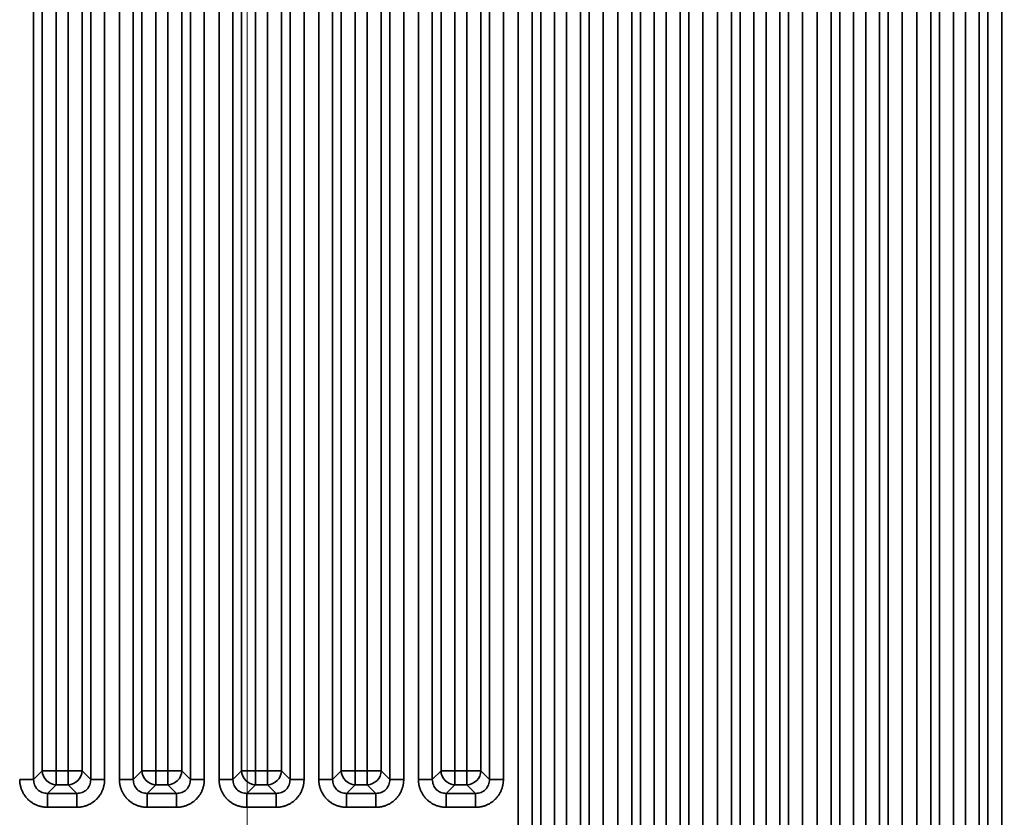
# Model space of a CAD drawing. Header units: millimetres. Extents: x 31 to 1647, y 187 to 975.
# Tile 73 of 151: x 1149 to 1198, y 648 to 688. Entities that reach past the tile are written whole.
import ezdxf

# ---------------------------------------------------------------- set-up
doc = ezdxf.new("R2010")
doc.units = ezdxf.units.MM
doc.layers.add('1', color=7, linetype='Continuous', true_color=0xffffff)
doc.styles.add('kanji2', font='simplex.shx', dxfattribs={"bigfont": 'bigfont.shx'})
doc.dimstyles.get("Standard").update_dxf_attribs({"dimtxt": 0.18, "dimasz": 0.18, "dimexe": 0.18, "dimexo": 0.0625, "dimgap": 0.09, "dimtad": 0, "dimtih": 1, "dimtoh": 1, "dimdec": 4, "dimzin": 0, "dimdsep": 46, "dimtxsty": 'Standard', "dimcen": 0.09, "dimadec": 0, "dimazin": 0, "dimtfac": 1, "dimtdec": 4, "dimtofl": 0, "dimtmove": 0, "dimatfit": 3, "dimfxl": 1, "dimtolj": 1, "dimtzin": 0, "dimarcsym": 0})

# ---------------------------------------------------------------- blocks, each defined once
blk = doc.blocks.new('_U13')
at = {"layer": '1', "color": 146, "lineweight": 13}
for p, q in [((1160.14034, 489.863674), (1160.14034, 794.404317)), ((1501.572678, 489.784801), (1501.572678, 794.404317)), ((1160.14034, 792.404317), (1163.140337, 793.208165)), ((1501.572678, 792.404317), (1498.572675, 793.208165)), ((1160.14034, 792.404317), (1501.572678, 792.404317)), ((1160.14034, 792.404317), (1163.140342, 791.600469)), ((1501.572678, 792.404317), (1498.572681, 791.600469))]:
    blk.add_line(p, q, dxfattribs=at)
at = {"layer": '1', "color": 146, "linetype": 'Continuous', "lineweight": 13, "insert": (1324.478493, 792.170809), "char_height": 3, "attachment_point": 7, "line_spacing_factor": 0.63253, "style": 'kanji2'}
blk.add_mtext('\\W0.9183;341.4', dxfattribs=at)
blk = doc.blocks.new('_Open')
at = {"color": 0, "linetype": 'ByBlock', "lineweight": -2}
for p, q in [((-1, 0.166667), (0, 0)), ((-1, -0.166667), (0, 0)), ((0, 0), (-1, 0))]:
    blk.add_line(p, q, dxfattribs=at)
blk = doc.blocks.new('_U14')
at = {"layer": '1', "color": 146, "lineweight": 13}
for p, q in [((1042.396509, 415.784238), (1042.396509, 818.404317)), ((1619.316509, 415.784238), (1619.316509, 818.404317)), ((1042.396509, 816.404317), (1045.396506, 817.208165)), ((1619.316509, 816.404317), (1616.316506, 817.208165)), ((1042.396509, 816.404317), (1619.316509, 816.404317)), ((1042.396509, 816.404317), (1045.396512, 815.600469)), ((1619.316509, 816.404317), (1616.316512, 815.600469))]:
    blk.add_line(p, q, dxfattribs=at)
at = {"layer": '1', "color": 146, "linetype": 'Continuous', "lineweight": 13, "insert": (1324.478493, 816.170809), "char_height": 3, "attachment_point": 7, "line_spacing_factor": 0.63253, "style": 'kanji2'}
blk.add_mtext('\\W0.9303;576.9', dxfattribs=at)
blk = doc.blocks.new('_U28')
at = {"layer": '1', "color": 146, "lineweight": 13}
for p, q in [((1619.316509, 703.864238), (966.892589, 703.864238)), ((968.892589, 703.864238), (968.088741, 700.864235)), ((968.892589, 703.864238), (968.892589, 415.784238)), ((968.892589, 703.864238), (969.696437, 700.864241)), ((968.892589, 415.784238), (968.088741, 418.784235)), ((968.892589, 415.784238), (969.696437, 418.784241)), ((1619.316509, 415.784238), (966.892589, 415.784238))]:
    blk.add_line(p, q, dxfattribs=at)
at = {"layer": '1', "color": 146, "linetype": 'Continuous', "lineweight": 13, "insert": (969.420097, 553.422222), "char_height": 3, "attachment_point": 7, "rotation": 90, "line_spacing_factor": 0.63253, "style": 'kanji2'}
blk.add_mtext('\\W0.9631;288.1', dxfattribs=at)

msp = doc.modelspace()

# ---------------------------------------------------------------- linework, layer by layer
at = {"layer": '1', "color": 18, "linetype": 'Continuous', "lineweight": 35}
for p, q in [((1149.4224, 725.5372), (1149.4224, 650.0613)), ((1152.2906, 650.0613), (1152.2906, 725.5372)), ((1152.9868, 725.5372), (1152.9868, 650.0613)), ((1153.7262, 650.0613), (1153.7262, 725.5372)), ((1154.4224, 725.5372), (1154.4224, 650.0613)), ((1157.2906, 650.0613), (1157.2906, 725.5372)), ((1157.9868, 725.5372), (1157.9868, 650.0613)), ((1158.7262, 650.0613), (1158.7262, 725.5372)), ((1159.4224, 725.5372), (1159.4224, 650.0613)), ((1162.2906, 650.0613), (1162.2906, 725.5372)), ((1162.9868, 725.5372), (1162.9868, 650.0613)), ((1163.7262, 650.0613), (1163.7262, 725.5372)), ((1164.4224, 725.5372), (1164.4224, 650.0613)), ((1167.2906, 650.0613), (1167.2906, 725.5372)), ((1167.9868, 725.5372), (1167.9868, 650.0613)), ((1168.7262, 650.0613), (1168.7262, 725.5372)), ((1169.4224, 725.5372), (1169.4224, 650.0613)), ((1172.2906, 650.0613), (1172.2906, 725.5372)), ((1172.9868, 725.5372), (1172.9868, 650.0613)), ((1173.7262, 394.1113), (1173.7262, 725.5372)), ((1174.4224, 725.5372), (1174.4224, 394.1113)), ((1182.2906, 394.1113), (1182.2906, 725.5372)), ((1182.9868, 725.5372), (1182.9868, 394.1113)), ((1183.7262, 394.1113), (1183.7262, 725.5372)), ((1184.4224, 725.5372), (1184.4224, 394.1113)), ((1187.2906, 394.1113), (1187.2906, 725.5372)), ((1187.9868, 725.5372), (1187.9868, 394.1113)), ((1188.7262, 394.1113), (1188.7262, 725.5372)), ((1189.4224, 725.5372), (1189.4224, 394.1113)), ((1192.2906, 394.1113), (1192.2906, 725.5372)), ((1192.9868, 725.5372), (1192.9868, 394.1113)), ((1193.7262, 394.1113), (1193.7262, 725.5372)), ((1194.4224, 725.5372), (1194.4224, 394.1113)), ((1197.2906, 394.1113), (1197.2906, 725.5372)), ((1197.9868, 725.5372), (1197.9868, 394.1113)), ((1149.8582, 650.4971), (1149.8582, 725.1014)), ((1150.5544, 725.1014), (1150.5544, 650.4971)), ((1151.1587, 650.4971), (1151.1587, 725.1014)), ((1151.8548, 725.1014), (1151.8548, 650.4971)), ((1154.8582, 650.4971), (1154.8582, 725.1014)), ((1155.5544, 725.1014), (1155.5544, 650.4971)), ((1156.1587, 650.4971), (1156.1587, 725.1014)), ((1156.8548, 725.1014), (1156.8548, 650.4971)), ((1159.8582, 650.4971), (1159.8582, 725.1014)), ((1160.5544, 725.1014), (1160.5544, 650.4971)), ((1161.1587, 650.4971), (1161.1587, 725.1014)), ((1161.8548, 725.1014), (1161.8548, 650.4971)), ((1164.8582, 650.4971), (1164.8582, 725.1014)), ((1165.5544, 725.1014), (1165.5544, 650.4971)), ((1166.1587, 650.4971), (1166.1587, 725.1014)), ((1166.8548, 725.1014), (1166.8548, 650.4971)), ((1169.8582, 650.4971), (1169.8582, 725.1014)), ((1170.5544, 725.1014), (1170.5544, 650.4971)), ((1171.1587, 650.4971), (1171.1587, 725.1014)), ((1171.8548, 725.1014), (1171.8548, 650.4971)), ((1184.8582, 394.5471), (1184.8582, 725.1014)), ((1185.5544, 725.1014), (1185.5544, 394.5471)), ((1186.1587, 394.5471), (1186.1587, 725.1014)), ((1186.8548, 725.1014), (1186.8548, 394.5471)), ((1189.8582, 394.5471), (1189.8582, 725.1014)), ((1190.5544, 725.1014), (1190.5544, 394.5471)), ((1191.1587, 394.5471), (1191.1587, 725.1014)), ((1191.8548, 725.1014), (1191.8548, 394.5471)), ((1194.8582, 394.5471), (1194.8582, 725.1014)), ((1195.5544, 725.1014), (1195.5544, 394.5471)), ((1196.1587, 394.5471), (1196.1587, 725.1014)), ((1196.8548, 725.1014), (1196.8548, 394.5471)), ((1174.8582, 405.0811), (1174.8582, 714.5673)), ((1175.5544, 714.5673), (1175.5544, 405.0811)), ((1181.1587, 405.1674), (1181.1587, 714.4811)), ((1181.8548, 714.4811), (1181.8548, 405.1674)), ((1176.1587, 408.0837), (1176.1587, 711.5648)), ((1176.8548, 711.5648), (1176.8548, 408.0837)), ((1177.2906, 408.5195), (1177.2906, 711.129)), ((1177.9868, 711.129), (1177.9868, 408.5195)), ((1178.7262, 408.5195), (1178.7262, 711.129)), ((1179.4224, 711.129), (1179.4224, 408.5195)), ((1179.8582, 408.0837), (1179.8582, 711.5648)), ((1180.5544, 711.5648), (1180.5544, 408.0837)), ((1149.4224, 650.0613), (1149.8582, 650.4971)), ((1150.5544, 650.4971), (1149.8582, 650.4971)), ((1150.5544, 650.4971), (1150.5544, 649.8009)), ((1150.5544, 650.4971), (1151.1587, 650.4971)), ((1151.8548, 650.4971), (1151.1587, 650.4971)), ((1151.1587, 650.4971), (1151.1587, 649.8009)), ((1151.8548, 650.4971), (1152.2906, 650.0613)), ((1154.4224, 650.0613), (1154.8582, 650.4971)), ((1155.5544, 650.4971), (1154.8582, 650.4971)), ((1155.5544, 650.4971), (1156.1587, 650.4971)), ((1155.5544, 650.4971), (1155.5544, 649.8009)), ((1156.8548, 650.4971), (1156.1587, 650.4971)), ((1156.1587, 650.4971), (1156.1587, 649.8009)), ((1156.8548, 650.4971), (1157.2906, 650.0613)), ((1159.4224, 650.0613), (1159.8582, 650.4971)), ((1160.5544, 650.4971), (1159.8582, 650.4971)), ((1160.5544, 650.4971), (1161.1587, 650.4971)), ((1160.5544, 650.4971), (1160.5544, 649.8009)), ((1161.1587, 650.4971), (1161.1587, 649.8009)), ((1161.8548, 650.4971), (1161.1587, 650.4971)), ((1161.8548, 650.4971), (1162.2906, 650.0613)), ((1164.4224, 650.0613), (1164.8582, 650.4971)), ((1165.5544, 650.4971), (1164.8582, 650.4971)), ((1165.5544, 650.4971), (1165.5544, 649.8009)), ((1165.5544, 650.4971), (1166.1587, 650.4971)), ((1166.8548, 650.4971), (1166.1587, 650.4971)), ((1166.1587, 650.4971), (1166.1587, 649.8009)), ((1166.8548, 650.4971), (1167.2906, 650.0613)), ((1169.4224, 650.0613), (1169.8582, 650.4971)), ((1170.5544, 650.4971), (1169.8582, 650.4971)), ((1170.5544, 650.4971), (1170.5544, 649.8009)), ((1170.5544, 650.4971), (1171.1587, 650.4971)), ((1171.8548, 650.4971), (1171.1587, 650.4971)), ((1171.1587, 650.4971), (1171.1587, 649.8009)), ((1171.8548, 650.4971), (1172.2906, 650.0613)), ((1150.5544, 649.8009), (1150.1186, 649.3651)), ((1151.1587, 649.8009), (1150.5544, 649.8009)), ((1151.5945, 649.3651), (1151.1587, 649.8009)), ((1155.5544, 649.8009), (1155.1186, 649.3651)), ((1156.1587, 649.8009), (1155.5544, 649.8009)), ((1156.5945, 649.3651), (1156.1587, 649.8009)), ((1160.5544, 649.8009), (1160.1186, 649.3651)), ((1161.1587, 649.8009), (1160.5544, 649.8009)), ((1161.5945, 649.3651), (1161.1587, 649.8009)), ((1165.5544, 649.8009), (1165.1186, 649.3651)), ((1166.1587, 649.8009), (1165.5544, 649.8009)), ((1166.5945, 649.3651), (1166.1587, 649.8009)), ((1170.5544, 649.8009), (1170.1186, 649.3651)), ((1171.1587, 649.8009), (1170.5544, 649.8009)), ((1171.5945, 649.3651), (1171.1587, 649.8009)), ((1150.1186, 649.3651), (1151.5945, 649.3651)), ((1155.1186, 649.3651), (1156.5945, 649.3651)), ((1160.1186, 649.3651), (1161.5945, 649.3651)), ((1165.1186, 649.3651), (1166.5945, 649.3651)), ((1170.1186, 649.3651), (1171.5945, 649.3651)), ((1151.5945, 648.669), (1150.1186, 648.669)), ((1156.5945, 648.669), (1155.1186, 648.669)), ((1161.5945, 648.669), (1160.1186, 648.669)), ((1166.5945, 648.669), (1165.1186, 648.669)), ((1171.5945, 648.669), (1170.1186, 648.669))]:
    msp.add_line(p, q, dxfattribs=at)
for centre, major_axis in [((1150.5544, 650.4971), (-0.495, 0.495)), ((1151.1587, 650.4971), (-0.495, -0.495)), ((1155.5544, 650.4971), (-0.495, 0.495)), ((1156.1587, 650.4971), (-0.495, -0.495)), ((1160.5544, 650.4971), (-0.495, 0.495)), ((1161.1587, 650.4971), (-0.495, -0.495)), ((1165.5544, 650.4971), (-0.495, 0.495)), ((1166.1587, 650.4971), (-0.495, -0.495)), ((1170.5544, 650.4971), (-0.495, 0.495)), ((1171.1587, 650.4971), (-0.495, -0.495))]:
    msp.add_ellipse(centre, major_axis=major_axis, ratio=0.989133, start_param=0.7908614, end_param=2.3507313, dxfattribs=at)
for points, knots in [([(1148.7262, 650.0613), (1148.769, 650.0613), (1148.8117, 650.0613), (1148.8958, 650.0613), (1148.9372, 650.0613), (1149.017, 650.0613), (1149.0555, 650.0613), (1149.1284, 650.0613), (1149.1628, 650.0613), (1149.2264, 650.0613), (1149.2555, 650.0613), (1149.3076, 650.0613), (1149.3305, 650.0613), (1149.3693, 650.0613), (1149.3853, 650.0613), (1149.4095, 650.0613), (1149.4179, 650.0613), (1149.4224, 650.0613)], [0, 0, 0, 0, 0.125, 0.125, 0.25, 0.25, 0.375, 0.375, 0.5, 0.5, 0.625, 0.625, 0.75, 0.75, 0.875, 0.875, 1, 1, 1, 1]), ([(1149.4224, 650.0613), (1149.4318, 649.9693), (1149.4507, 649.7862), (1149.611, 649.5539), (1149.8433, 649.3934), (1150.0265, 649.3746), (1150.1186, 649.3651)], [0, 0, 0, 0, 0.251262, 0.4998651, 0.7485362, 1, 1, 1, 1]), ([(1151.5945, 649.3651), (1151.6866, 649.3746), (1151.8697, 649.3934), (1152.102, 649.5539), (1152.2624, 649.7862), (1152.2812, 649.9693), (1152.2906, 650.0613)], [0, 0, 0, 0, 0.2514638, 0.5001349, 0.748738, 1, 1, 1, 1]), ([(1152.2906, 650.0613), (1152.2951, 650.0613), (1152.3035, 650.0613), (1152.3278, 650.0613), (1152.3437, 650.0613), (1152.3825, 650.0613), (1152.4054, 650.0613), (1152.4575, 650.0613), (1152.4866, 650.0613), (1152.5502, 650.0613), (1152.5846, 650.0613), (1152.6575, 650.0613), (1152.696, 650.0613), (1152.7759, 650.0613), (1152.8172, 650.0613), (1152.9013, 650.0613), (1152.944, 650.0613), (1152.9868, 650.0613)], [0, 0, 0, 0, 0.125, 0.125, 0.25, 0.25, 0.375, 0.375, 0.5, 0.5, 0.625, 0.625, 0.75, 0.75, 0.875, 0.875, 1, 1, 1, 1]), ([(1153.7262, 650.0613), (1153.769, 650.0613), (1153.8117, 650.0613), (1153.8958, 650.0613), (1153.9372, 650.0613), (1154.017, 650.0613), (1154.0555, 650.0613), (1154.1284, 650.0613), (1154.1628, 650.0613), (1154.2264, 650.0613), (1154.2555, 650.0613), (1154.3076, 650.0613), (1154.3305, 650.0613), (1154.3693, 650.0613), (1154.3853, 650.0613), (1154.4095, 650.0613), (1154.4179, 650.0613), (1154.4224, 650.0613)], [0, 0, 0, 0, 0.125, 0.125, 0.25, 0.25, 0.375, 0.375, 0.5, 0.5, 0.625, 0.625, 0.75, 0.75, 0.875, 0.875, 1, 1, 1, 1]), ([(1154.4224, 650.0613), (1154.4318, 649.9693), (1154.4507, 649.7862), (1154.611, 649.5539), (1154.8433, 649.3934), (1155.0265, 649.3746), (1155.1186, 649.3651)], [0, 0, 0, 0, 0.251262, 0.4998651, 0.7485362, 1, 1, 1, 1]), ([(1156.5945, 649.3651), (1156.6866, 649.3746), (1156.8697, 649.3934), (1157.102, 649.5539), (1157.2624, 649.7862), (1157.2812, 649.9693), (1157.2906, 650.0613)], [0, 0, 0, 0, 0.2514638, 0.5001349, 0.748738, 1, 1, 1, 1]), ([(1157.2906, 650.0613), (1157.2951, 650.0613), (1157.3035, 650.0613), (1157.3278, 650.0613), (1157.3437, 650.0613), (1157.3825, 650.0613), (1157.4054, 650.0613), (1157.4575, 650.0613), (1157.4866, 650.0613), (1157.5502, 650.0613), (1157.5846, 650.0613), (1157.6575, 650.0613), (1157.696, 650.0613), (1157.7759, 650.0613), (1157.8172, 650.0613), (1157.9013, 650.0613), (1157.944, 650.0613), (1157.9868, 650.0613)], [0, 0, 0, 0, 0.125, 0.125, 0.25, 0.25, 0.375, 0.375, 0.5, 0.5, 0.625, 0.625, 0.75, 0.75, 0.875, 0.875, 1, 1, 1, 1]), ([(1158.7262, 650.0613), (1158.769, 650.0613), (1158.8117, 650.0613), (1158.8958, 650.0613), (1158.9372, 650.0613), (1159.017, 650.0613), (1159.0555, 650.0613), (1159.1284, 650.0613), (1159.1628, 650.0613), (1159.2264, 650.0613), (1159.2555, 650.0613), (1159.3076, 650.0613), (1159.3305, 650.0613), (1159.3693, 650.0613), (1159.3853, 650.0613), (1159.4095, 650.0613), (1159.4179, 650.0613), (1159.4224, 650.0613)], [0, 0, 0, 0, 0.125, 0.125, 0.25, 0.25, 0.375, 0.375, 0.5, 0.5, 0.625, 0.625, 0.75, 0.75, 0.875, 0.875, 1, 1, 1, 1]), ([(1159.4224, 650.0613), (1159.4318, 649.9693), (1159.4507, 649.7862), (1159.611, 649.5539), (1159.8433, 649.3934), (1160.0265, 649.3746), (1160.1186, 649.3651)], [0, 0, 0, 0, 0.251262, 0.4998651, 0.7485362, 1, 1, 1, 1]), ([(1161.5945, 649.3651), (1161.6866, 649.3746), (1161.8697, 649.3934), (1162.102, 649.5539), (1162.2624, 649.7862), (1162.2812, 649.9693), (1162.2906, 650.0613)], [0, 0, 0, 0, 0.2514638, 0.5001349, 0.748738, 1, 1, 1, 1]), ([(1162.2906, 650.0613), (1162.2951, 650.0613), (1162.3035, 650.0613), (1162.3278, 650.0613), (1162.3437, 650.0613), (1162.3825, 650.0613), (1162.4054, 650.0613), (1162.4575, 650.0613), (1162.4866, 650.0613), (1162.5502, 650.0613), (1162.5846, 650.0613), (1162.6575, 650.0613), (1162.696, 650.0613), (1162.7759, 650.0613), (1162.8172, 650.0613), (1162.9013, 650.0613), (1162.944, 650.0613), (1162.9868, 650.0613)], [0, 0, 0, 0, 0.125, 0.125, 0.25, 0.25, 0.375, 0.375, 0.5, 0.5, 0.625, 0.625, 0.75, 0.75, 0.875, 0.875, 1, 1, 1, 1]), ([(1163.7262, 650.0613), (1163.769, 650.0613), (1163.8117, 650.0613), (1163.8958, 650.0613), (1163.9372, 650.0613), (1164.017, 650.0613), (1164.0555, 650.0613), (1164.1284, 650.0613), (1164.1628, 650.0613), (1164.2264, 650.0613), (1164.2555, 650.0613), (1164.3076, 650.0613), (1164.3305, 650.0613), (1164.3693, 650.0613), (1164.3853, 650.0613), (1164.4095, 650.0613), (1164.4179, 650.0613), (1164.4224, 650.0613)], [0, 0, 0, 0, 0.125, 0.125, 0.25, 0.25, 0.375, 0.375, 0.5, 0.5, 0.625, 0.625, 0.75, 0.75, 0.875, 0.875, 1, 1, 1, 1]), ([(1164.4224, 650.0613), (1164.4318, 649.9693), (1164.4507, 649.7862), (1164.611, 649.5539), (1164.8433, 649.3934), (1165.0265, 649.3746), (1165.1186, 649.3651)], [0, 0, 0, 0, 0.251262, 0.4998651, 0.7485362, 1, 1, 1, 1]), ([(1166.5945, 649.3651), (1166.6866, 649.3746), (1166.8697, 649.3934), (1167.102, 649.5539), (1167.2624, 649.7862), (1167.2812, 649.9693), (1167.2906, 650.0613)], [0, 0, 0, 0, 0.2514638, 0.5001349, 0.748738, 1, 1, 1, 1]), ([(1167.2906, 650.0613), (1167.2951, 650.0613), (1167.3035, 650.0613), (1167.3278, 650.0613), (1167.3437, 650.0613), (1167.3825, 650.0613), (1167.4054, 650.0613), (1167.4575, 650.0613), (1167.4866, 650.0613), (1167.5502, 650.0613), (1167.5846, 650.0613), (1167.6575, 650.0613), (1167.696, 650.0613), (1167.7759, 650.0613), (1167.8172, 650.0613), (1167.9013, 650.0613), (1167.944, 650.0613), (1167.9868, 650.0613)], [0, 0, 0, 0, 0.125, 0.125, 0.25, 0.25, 0.375, 0.375, 0.5, 0.5, 0.625, 0.625, 0.75, 0.75, 0.875, 0.875, 1, 1, 1, 1]), ([(1168.7262, 650.0613), (1168.769, 650.0613), (1168.8117, 650.0613), (1168.8958, 650.0613), (1168.9372, 650.0613), (1169.017, 650.0613), (1169.0555, 650.0613), (1169.1284, 650.0613), (1169.1628, 650.0613), (1169.2264, 650.0613), (1169.2555, 650.0613), (1169.3076, 650.0613), (1169.3305, 650.0613), (1169.3693, 650.0613), (1169.3853, 650.0613), (1169.4095, 650.0613), (1169.4179, 650.0613), (1169.4224, 650.0613)], [0, 0, 0, 0, 0.125, 0.125, 0.25, 0.25, 0.375, 0.375, 0.5, 0.5, 0.625, 0.625, 0.75, 0.75, 0.875, 0.875, 1, 1, 1, 1]), ([(1169.4224, 650.0613), (1169.4318, 649.9693), (1169.4507, 649.7862), (1169.611, 649.5539), (1169.8433, 649.3934), (1170.0265, 649.3746), (1170.1186, 649.3651)], [0, 0, 0, 0, 0.251262, 0.4998651, 0.7485362, 1, 1, 1, 1]), ([(1171.5945, 649.3651), (1171.6866, 649.3746), (1171.8697, 649.3934), (1172.102, 649.5539), (1172.2624, 649.7862), (1172.2812, 649.9693), (1172.2906, 650.0613)], [0, 0, 0, 0, 0.2514638, 0.5001349, 0.748738, 1, 1, 1, 1]), ([(1172.2906, 650.0613), (1172.2951, 650.0613), (1172.3035, 650.0613), (1172.3278, 650.0613), (1172.3437, 650.0613), (1172.3825, 650.0613), (1172.4054, 650.0613), (1172.4575, 650.0613), (1172.4866, 650.0613), (1172.5502, 650.0613), (1172.5846, 650.0613), (1172.6575, 650.0613), (1172.696, 650.0613), (1172.7759, 650.0613), (1172.8172, 650.0613), (1172.9013, 650.0613), (1172.944, 650.0613), (1172.9868, 650.0613)], [0, 0, 0, 0, 0.125, 0.125, 0.25, 0.25, 0.375, 0.375, 0.5, 0.5, 0.625, 0.625, 0.75, 0.75, 0.875, 0.875, 1, 1, 1, 1]), ([(1150.1186, 649.3651), (1150.1186, 649.3607), (1150.1186, 649.3523), (1150.1186, 649.328), (1150.1186, 649.3121), (1150.1186, 649.2732), (1150.1186, 649.2503), (1150.1186, 649.1983), (1150.1186, 649.1691), (1150.1186, 649.1056), (1150.1186, 649.0712), (1150.1186, 648.9982), (1150.1186, 648.9597), (1150.1186, 648.8799), (1150.1186, 648.8386), (1150.1186, 648.7545), (1150.1186, 648.7117), (1150.1186, 648.669)], [0, 0, 0, 0, 0.125, 0.125, 0.25, 0.25, 0.375, 0.375, 0.5, 0.5, 0.625, 0.625, 0.75, 0.75, 0.875, 0.875, 1, 1, 1, 1]), ([(1151.5945, 649.364), (1151.5943, 649.3596), (1151.5942, 649.3514), (1151.594, 649.3273), (1151.594, 649.3115), (1151.5939, 649.2728), (1151.5939, 649.25), (1151.594, 649.198), (1151.594, 649.1689), (1151.5941, 649.1054), (1151.5941, 649.071), (1151.5942, 648.9981), (1151.5942, 648.9596), (1151.5943, 648.8798), (1151.5944, 648.8385), (1151.5944, 648.7544), (1151.5945, 648.7117), (1151.5945, 648.669)], [0, 0, 0, 0, 0.125, 0.125, 0.25, 0.25, 0.375, 0.375, 0.5, 0.5, 0.625, 0.625, 0.75, 0.75, 0.875, 0.875, 1, 1, 1, 1]), ([(1155.1186, 649.3651), (1155.1186, 649.3607), (1155.1186, 649.3523), (1155.1186, 649.328), (1155.1186, 649.3121), (1155.1186, 649.2732), (1155.1186, 649.2503), (1155.1186, 649.1983), (1155.1186, 649.1691), (1155.1186, 649.1056), (1155.1186, 649.0712), (1155.1186, 648.9982), (1155.1186, 648.9597), (1155.1186, 648.8799), (1155.1186, 648.8386), (1155.1186, 648.7545), (1155.1186, 648.7117), (1155.1186, 648.669)], [0, 0, 0, 0, 0.125, 0.125, 0.25, 0.25, 0.375, 0.375, 0.5, 0.5, 0.625, 0.625, 0.75, 0.75, 0.875, 0.875, 1, 1, 1, 1]), ([(1156.5945, 649.364), (1156.5943, 649.3596), (1156.5942, 649.3514), (1156.594, 649.3273), (1156.594, 649.3115), (1156.5939, 649.2728), (1156.5939, 649.25), (1156.594, 649.198), (1156.594, 649.1689), (1156.5941, 649.1054), (1156.5941, 649.071), (1156.5942, 648.9981), (1156.5942, 648.9596), (1156.5943, 648.8798), (1156.5944, 648.8385), (1156.5944, 648.7544), (1156.5945, 648.7117), (1156.5945, 648.669)], [0, 0, 0, 0, 0.125, 0.125, 0.25, 0.25, 0.375, 0.375, 0.5, 0.5, 0.625, 0.625, 0.75, 0.75, 0.875, 0.875, 1, 1, 1, 1]), ([(1160.1186, 649.3651), (1160.1186, 649.3607), (1160.1186, 649.3523), (1160.1186, 649.328), (1160.1186, 649.3121), (1160.1186, 649.2732), (1160.1186, 649.2503), (1160.1186, 649.1983), (1160.1186, 649.1691), (1160.1186, 649.1056), (1160.1186, 649.0712), (1160.1186, 648.9982), (1160.1186, 648.9597), (1160.1186, 648.8799), (1160.1186, 648.8386), (1160.1186, 648.7545), (1160.1186, 648.7117), (1160.1186, 648.669)], [0, 0, 0, 0, 0.125, 0.125, 0.25, 0.25, 0.375, 0.375, 0.5, 0.5, 0.625, 0.625, 0.75, 0.75, 0.875, 0.875, 1, 1, 1, 1]), ([(1161.5945, 649.364), (1161.5943, 649.3596), (1161.5942, 649.3514), (1161.594, 649.3273), (1161.594, 649.3115), (1161.5939, 649.2728), (1161.5939, 649.25), (1161.594, 649.198), (1161.594, 649.1689), (1161.5941, 649.1054), (1161.5941, 649.071), (1161.5942, 648.9981), (1161.5942, 648.9596), (1161.5943, 648.8798), (1161.5944, 648.8385), (1161.5944, 648.7544), (1161.5945, 648.7117), (1161.5945, 648.669)], [0, 0, 0, 0, 0.125, 0.125, 0.25, 0.25, 0.375, 0.375, 0.5, 0.5, 0.625, 0.625, 0.75, 0.75, 0.875, 0.875, 1, 1, 1, 1]), ([(1165.1186, 649.3651), (1165.1186, 649.3607), (1165.1186, 649.3523), (1165.1186, 649.328), (1165.1186, 649.3121), (1165.1186, 649.2732), (1165.1186, 649.2503), (1165.1186, 649.1983), (1165.1186, 649.1691), (1165.1186, 649.1056), (1165.1186, 649.0712), (1165.1186, 648.9982), (1165.1186, 648.9597), (1165.1186, 648.8799), (1165.1186, 648.8386), (1165.1186, 648.7545), (1165.1186, 648.7117), (1165.1186, 648.669)], [0, 0, 0, 0, 0.125, 0.125, 0.25, 0.25, 0.375, 0.375, 0.5, 0.5, 0.625, 0.625, 0.75, 0.75, 0.875, 0.875, 1, 1, 1, 1]), ([(1166.5945, 649.364), (1166.5943, 649.3596), (1166.5942, 649.3514), (1166.594, 649.3273), (1166.594, 649.3115), (1166.5939, 649.2728), (1166.5939, 649.25), (1166.594, 649.198), (1166.594, 649.1689), (1166.5941, 649.1054), (1166.5941, 649.071), (1166.5942, 648.9981), (1166.5942, 648.9596), (1166.5943, 648.8798), (1166.5944, 648.8385), (1166.5944, 648.7544), (1166.5945, 648.7117), (1166.5945, 648.669)], [0, 0, 0, 0, 0.125, 0.125, 0.25, 0.25, 0.375, 0.375, 0.5, 0.5, 0.625, 0.625, 0.75, 0.75, 0.875, 0.875, 1, 1, 1, 1]), ([(1170.1186, 649.3651), (1170.1186, 649.3607), (1170.1186, 649.3523), (1170.1186, 649.328), (1170.1186, 649.3121), (1170.1186, 649.2732), (1170.1186, 649.2503), (1170.1186, 649.1983), (1170.1186, 649.1691), (1170.1186, 649.1056), (1170.1186, 649.0712), (1170.1186, 648.9982), (1170.1186, 648.9597), (1170.1186, 648.8799), (1170.1186, 648.8386), (1170.1186, 648.7545), (1170.1186, 648.7117), (1170.1186, 648.669)], [0, 0, 0, 0, 0.125, 0.125, 0.25, 0.25, 0.375, 0.375, 0.5, 0.5, 0.625, 0.625, 0.75, 0.75, 0.875, 0.875, 1, 1, 1, 1]), ([(1171.5945, 649.364), (1171.5943, 649.3596), (1171.5942, 649.3514), (1171.594, 649.3273), (1171.594, 649.3115), (1171.5939, 649.2728), (1171.5939, 649.25), (1171.594, 649.198), (1171.594, 649.1689), (1171.5941, 649.1054), (1171.5941, 649.071), (1171.5942, 648.9981), (1171.5942, 648.9596), (1171.5943, 648.8798), (1171.5944, 648.8385), (1171.5944, 648.7544), (1171.5945, 648.7117), (1171.5945, 648.669)], [0, 0, 0, 0, 0.125, 0.125, 0.25, 0.25, 0.375, 0.375, 0.5, 0.5, 0.625, 0.625, 0.75, 0.75, 0.875, 0.875, 1, 1, 1, 1])]:
    msp.add_open_spline(points, degree=3, knots=knots, dxfattribs=at)
for points in [[(1150.1186, 648.669), (1149.8409, 648.669), (1149.3291, 648.88), (1148.9379, 649.2709), (1148.7262, 649.783), (1148.7262, 650.0613)], [(1152.9868, 650.0613), (1152.9868, 649.7836), (1152.7757, 649.2718), (1152.3849, 648.8807), (1151.8728, 648.669), (1151.5945, 648.669)], [(1155.1186, 648.669), (1154.8409, 648.669), (1154.3291, 648.88), (1153.9379, 649.2709), (1153.7262, 649.783), (1153.7262, 650.0613)], [(1157.9868, 650.0613), (1157.9868, 649.7836), (1157.7757, 649.2718), (1157.3849, 648.8807), (1156.8728, 648.669), (1156.5945, 648.669)], [(1160.1186, 648.669), (1159.8409, 648.669), (1159.3291, 648.88), (1158.9379, 649.2709), (1158.7262, 649.783), (1158.7262, 650.0613)], [(1162.9868, 650.0613), (1162.9868, 649.7836), (1162.7757, 649.2718), (1162.3849, 648.8807), (1161.8728, 648.669), (1161.5945, 648.669)], [(1165.1186, 648.669), (1164.8409, 648.669), (1164.3291, 648.88), (1163.9379, 649.2709), (1163.7262, 649.783), (1163.7262, 650.0613)], [(1167.9868, 650.0613), (1167.9868, 649.7836), (1167.7757, 649.2718), (1167.3849, 648.8807), (1166.8728, 648.669), (1166.5945, 648.669)], [(1170.1186, 648.669), (1169.8409, 648.669), (1169.3291, 648.88), (1168.9379, 649.2709), (1168.7262, 649.783), (1168.7262, 650.0613)], [(1172.9868, 650.0613), (1172.9868, 649.7836), (1172.7757, 649.2718), (1172.3849, 648.8807), (1171.8728, 648.669), (1171.5945, 648.669)]]:
    msp.add_open_spline(points, degree=2, dxfattribs=at)

# ---------------------------------------------------------------- dimensions: what is measured, and where the dimension line sits
at = {"layer": '1', "color": 146, "linetype": 'Continuous', "lineweight": 13}
for base, p1, p2, picture, middle in [((1619.3165, 816.4043), (1042.3965, 415.7842), (1619.3165, 415.7842), '_U14', (1330.8565, 816.4043)), ((1501.5727, 792.4043), (1160.1403, 489.8637), (1501.5727, 489.7848), '_U13', (1330.8565, 792.4043))]:
    dim = msp.add_linear_dim(base=base, p1=p1, p2=p2, dimstyle='Standard', override={"dimtxt": 3, "dimasz": 3, "dimexe": 2, "dimexo": 0, "dimgap": 0.6, "dimtad": 1, "dimtih": 1, "dimtoh": 0, "dimdec": 1, "dimlfac": 1, "dimzin": 8, "dimdsep": 46, "dimlunit": 2, "dimtxsty": 'kanji2', "dimblk1": 'Open', "dimblk2": 'Open', "dimsah": 1, "dimse1": 0, "dimse2": 0, "dimsd1": 0, "dimsd2": 0, "dimclrd": 146, "dimclre": 146, "dimclrt": 146, "dimtol": 0, "dimtm": -0.1, "dimtfac": 0.833333, "dimtdec": 2, "dimtofl": 1, "dimtmove": 0, "dimtzin": 8, "dimlwd": 13, "dimlwe": 13}, dxfattribs=at)
    dim.commit()
    dim.dimension.update_dxf_attribs({"geometry": picture, "text_midpoint": middle, "dimtype": 160})
dim = msp.add_linear_dim(base=(968.8926, 415.7842), p1=(1619.3165, 703.8642), p2=(1619.3165, 415.7842), angle=90, dimstyle='Standard', override={"dimtxt": 3, "dimasz": 3, "dimexe": 2, "dimexo": 0, "dimgap": 0.6, "dimtad": 1, "dimtih": 0, "dimtoh": 0, "dimdec": 1, "dimlfac": 1, "dimzin": 8, "dimdsep": 46, "dimlunit": 2, "dimtxsty": 'kanji2', "dimblk1": 'Open', "dimblk2": 'Open', "dimsah": 1, "dimse1": 0, "dimse2": 0, "dimsd1": 0, "dimsd2": 0, "dimclrd": 146, "dimclre": 146, "dimclrt": 146, "dimtol": 0, "dimtm": -0.1, "dimtfac": 0.833333, "dimtdec": 2, "dimtofl": 1, "dimtmove": 0, "dimtzin": 8, "dimlwd": 13, "dimlwe": 13}, dxfattribs=at)
dim.commit()
dim.dimension.update_dxf_attribs({"geometry": '_U28', "text_midpoint": (968.8926, 559.8242), "dimtype": 160})

doc.saveas('drawing.dxf')
